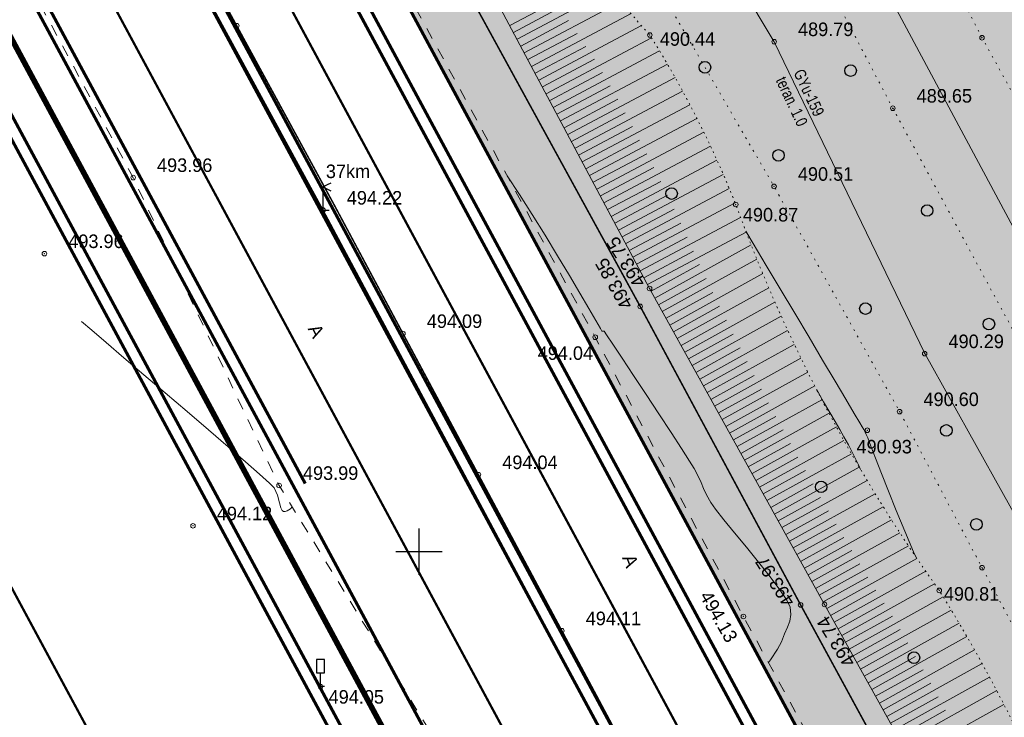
# Model space of a CAD drawing. Extents: x -516234 to 73329, y -4499813 to 47259.
# Tile 6 of 141: x 29640 to 29704, y 36577 to 36622. Entities that reach past the tile are written whole.
import ezdxf

# ---------------------------------------------------------------- set-up
doc = ezdxf.new("R2010")
doc.units = 0
doc.header["$LTSCALE"] = 0.5
doc.header["$MEASUREMENT"] = 0
doc.header["$PDMODE"] = 32
doc.header["$PDSIZE"] = 0.3
for name, pattern in [('DASHED', [0.75, 0.5, -0.25]), ('Д_ТРОТ_ТРУБА', [3, 1.5, -1.5]), ('Контура низ откосов  Штриховая 0.1-0.5 - - - - - - -', [0.6, 0.1, -0.5]), ('РА_КОНТУРЫ', [1.5, 0, -1.5])]:
    doc.linetypes.add(name, pattern=pattern)
for name, color, linetype in [('(001) Сетка', 92, 'Continuous'), ('(004) Точки рельефа', 7, 'Continuous'), ('(007) Здания', 7, 'Continuous'), ('(013) Газ', 30, 'ИК_Газопровод -------г--------'), ('(019) Связь', 3, 'ИК_КАБ_СВЯЗИ'), ('(025) Дорога', 7, 'Continuous'), ('(026) Д_знаки', 7, 'Continuous'), ('(031) Горизонтали', 42, 'Continuous'), ('(035) Откосы', 7, 'Continuous'), ('(037) Контуры', 7, 'Continuous'), ('(038) Деревья', 7, 'Continuous'), ('1 PARK', 7, 'Continuous'), ('7_газон', 7, 'Continuous'), ('STOYANKA', 7, 'Continuous'), ('орто', 7, 'Continuous')]:
    doc.layers.add(name, color=color, linetype=linetype)
doc.layers.add('(032) Горизонтали утолщенные', color=32, linetype='Continuous', lineweight=30)
doc.layers.add('.', color=7, linetype='Continuous', lineweight=15)
doc.styles.add('BM-431', font='bm431.ttf')
doc.styles.add('D-431', font='d431.ttf')
doc.styles.add('S', font='txtwr', dxfattribs={"oblique": 15})
doc.styles.get("Standard").update_dxf_attribs({"font": 'times.ttf'})
doc.linetypes.add('ИК_Газопровод -------г--------', pattern='A,9,-0.6,["Г",Standard,S=1.199999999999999,R=0,X=0,Y=-0.6],-1.199999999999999', length=10.8)
doc.linetypes.add('ИК_КАБ_СВЯЗИ', pattern='A,4,["o",Standard,S=0.5,R=0,X=0,Y=-0.125],4,-2', length=10)

# ---------------------------------------------------------------- blocks, each defined once
blk = doc.blocks.new('9633')
at = {"layer": '(031) Горизонтали', "color": 42, "linetype": 'Continuous', "lineweight": 0}
for points in [[(28720.98650018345, 36607.95043090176), (28721.4659893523, 36607.15519857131), (28722.31376645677, 36605.74127838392), (28723.22125623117, 36604.22205187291), (28724.15413893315, 36602.65604804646), (28725.0780948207, 36601.10179590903), (28725.95880415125, 36599.617824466), (28726.76194718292, 36598.26266272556), (28727.45320417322, 36597.09483969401), (28727.99825538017, 36596.17288437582), (28728.36278106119, 36595.5553257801), (28728.51246147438, 36595.30069291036), (28728.61327888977, 36595.12824481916), (28728.69186169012, 36594.99045719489), (28728.78222008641, 36594.81274096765), (28728.87470210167, 36594.5816481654), (28729.07823621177, 36594.05280425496), (28729.37877915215, 36593.27257178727), (28729.76228765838, 36592.28731331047), (28730.21471846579, 36591.14339137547), (28730.72202830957, 36589.88716853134), (28731.27017392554, 36588.56500732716), (28731.84511204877, 36587.22327031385), (28732.0073254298, 36586.86031793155)], [(28725.62481335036, 36597.59540307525), (28725.65982185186, 36597.53562477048), (28726.01226622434, 36596.9275344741), (28726.41835004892, 36596.22752694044), (28726.7598347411, 36595.64733026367), (28727.05931704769, 36595.1373866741), (28727.3393937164, 36594.64813839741), (28727.62266149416, 36594.13002766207), (28727.93171712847, 36593.53349669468), (28728.28915736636, 36592.80898772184), (28728.40812736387, 36592.54706406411)]]:
    blk.add_lwpolyline(points, dxfattribs=at)
at = {"layer": '(004) Точки рельефа', "lineweight": 0, "style": 'D-431'}
for s, p in [('489.79', (28724.36603431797, 36620.57325220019)), ('490.44', (28715.4291434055, 36619.94681320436)), ('489.65', (28732.04003431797, 36616.27026579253)), ('493.96', (28682.90723431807, 36611.78556579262)), ('490.51', (28724.35713431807, 36611.21595219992)), ('494.22', (28695.18253431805, 36609.67539783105)), ('490.87', (28720.80000354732, 36608.58309491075)), ('493.96', (28677.16953431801, 36606.8644657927)), ('494.09', (28700.35832682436, 36601.69604291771)), ('490.29', (28734.10043431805, 36600.39339783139)), ('494.04', (28707.52886245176, 36599.63251748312)), ('490.60', (28732.48103431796, 36596.64686579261)), ('490.93', (28728.14937570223, 36593.58159793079)), ('494.04', (28705.23826587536, 36592.56849616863)), ('493.99', (28692.345734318, 36591.87315220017)), ('494.12', (28686.77793431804, 36589.25929783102)), ('490.81', (28733.79991830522, 36584.06072949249)), ('494.11', (28710.63457840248, 36582.47511296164)), ('494.05', (28694.00672254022, 36577.40097196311))]:
    blk.add_text(s, height=0.875, dxfattribs=at).set_placement(p)
for s, height, rotation, p in [('493.75', 0.875, 122.1618573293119, (28714.56000984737, 36604.67133722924)), ('493.85', 0.875, 119.8524193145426, (28713.73773804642, 36603.21608208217)), ('493.97', 0.875, 122.6690472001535, (28724.22159779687, 36584.03059533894)), ('494.13', 0.875, 299.7554871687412, (28717.97200578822, 36584.36648574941)), ('493.74', 0.8749999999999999, 121.4786411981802, (28728.14014870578, 36580.11018979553))]:
    blk.add_text(s, height=height, rotation=rotation, dxfattribs=at).set_placement(p)
blk = doc.blocks.new('I02062')
at = {"linetype": 'Continuous'}
for points in [[(1, 3.5), (0, 3), (1, 2.5)], [(0, 3), (0, 0), (0.8, 0)]]:
    blk.add_lwpolyline(points, dxfattribs=at)
at = {"color": 4, "style": 'S', "oblique": 15}
blk.add_attdef('Z', (1.778248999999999, -0.193057), '', height=2, dxfattribs=at)
blk = doc.blocks.new('d')
at = {"layer": '(038) Деревья'}
blk.add_ellipse((0, 0), major_axis=(0.2651650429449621, 0.2651650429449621), ratio=0.9999999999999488, start_param=5.497787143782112, end_param=11.7809724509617, dxfattribs=at)
blk = doc.blocks.new('I02063')
at = {"linetype": 'Continuous'}
blk.add_lwpolyline([(-0.5, 3.5), (-0.5, 1.799999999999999), (0.5, 1.799999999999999), (0.5, 3.5)], close=True, dxfattribs=at)
blk.add_lwpolyline([(0.5, 0), (0, 0), (0, 1.799999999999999)], dxfattribs=at)
at = {"color": 4, "style": 'S', "oblique": 15}
blk.add_attdef('Z', (1.280972, -0.0661429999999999), '', height=2, dxfattribs=at)
blk = doc.blocks.new('Setka')
at = {"layer": '(001) Сетка'}
for p, q in [((0, 1.5), (0, -1.5)), ((-1.5, 0), (1.5, 0))]:
    blk.add_line(p, q, dxfattribs=at)

msp = doc.modelspace()

# ---------------------------------------------------------------- hatches: boundary and pattern name
at = {"layer": '1 PARK', "lineweight": 0, "true_color": 0x00c200, "transparency": 33554508}
h = msp.add_hatch(color=92, dxfattribs=at)
h.dxf.hatch_style = 1
edge = h.paths.add_edge_path()
edge.add_line((29724.64239257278, 36512.79432187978), (29471.60044474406, 36982.55049501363))
edge.add_line((29471.60044474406, 36982.55049501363), (29506.29401808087, 36972.14843313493))
edge.add_arc((29494.80619221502, 36933.83355538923), 39.99999999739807, 28.309861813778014, 73.30986225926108, ccw=False)
edge.add_line((29530.02202180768, 36952.80314541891), (29731.94540582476, 36577.94530873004))
edge.add_arc((29696.72957622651, 36558.97571869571), 40.00000000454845, -16.690138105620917, 28.309861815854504, ccw=False)
edge.add_line((29735.04445390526, 36547.48789258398), (29724.64239257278, 36512.79432187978))
at = {"layer": '7_газон', "lineweight": 0, "true_color": 0x5c5c5c, "transparency": 33554687}
h = msp.add_hatch(color=251, dxfattribs=at)
h.dxf.hatch_style = 1
edge = h.paths.add_edge_path(flags=16)
edge.add_line((29676.9670253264, 36922.96084250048), (29652.77291892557, 36909.92828613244))
edge.add_arc((29654.19563818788, 36907.28709892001), 2.999999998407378, 118.3098620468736, 208.3098621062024)
edge.add_line((29651.55445097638, 36905.86437965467), (29669.68837844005, 36872.19990448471))
edge.add_arc((29672.32956565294, 36873.62262374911), 2.999999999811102, 208.30986207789, 298.2780487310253)
edge.add_line((29673.75081818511, 36870.98064698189), (29697.06899177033, 36883.5246684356))
edge.add_arc((29695.17398839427, 36887.04730412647), 4.000000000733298, 298.2780487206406, 388.3063323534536)
edge.add_line((29698.69568820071, 36888.94404619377), (29681.03101944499, 36921.74221183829))
edge.add_arc((29678.3897445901, 36920.31965528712), 3.00000000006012, 28.30633236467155, 118.3098620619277)
edge = h.paths.add_edge_path(flags=16)
edge.add_arc((29582.9855072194, 36967.89968877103), 30.00000001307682, 100.3549001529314, 118.3098620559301)
edge.add_line((29568.75831457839, 36994.31156091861), (29528.13142186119, 36972.42721186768))
edge.add_arc((29529.55414112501, 36969.78602465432), 2.999999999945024, 118.3098620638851, 225.976051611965)
edge.add_arc((29494.80619221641, 36933.83355539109), 46.99999999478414, 28.309861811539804, 45.97605160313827, ccw=False)
edge.add_line((29536.18479198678, 36956.12282367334), (29686.13726511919, 36677.7456560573))
edge.add_arc((29688.77845233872, 36679.16837530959), 2.999999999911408, 208.3098618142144, 354.8617095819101)
edge.add_line((29691.76639664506, 36678.8996955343), (29699.50725581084, 36764.98453772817))
edge.add_arc((29669.62781274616, 36767.67133548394), 30.00000000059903, 354.8617095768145, 388.3098620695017)
edge.add_line((29696.03968487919, 36781.89852812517), (29580.77358266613, 36995.88266607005))
edge.add_arc((29578.13239545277, 36994.45994680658), 2.999999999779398, 28.30986205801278, 100.3549001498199)
edge = h.paths.add_edge_path()
edge.add_line((29429.45156085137, 37065.40154354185), (29443.21523881, 37039.99022628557))
edge.add_line((29443.21523881, 37039.99022628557), (29467.007078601, 36995.82219918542))
edge.add_arc((29480.21301466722, 37002.93579550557), 14.99999999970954, 208.3098620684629, 253.3098622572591)
edge.add_line((29475.90507996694, 36988.56771635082), (29508.30438760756, 36978.85353674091))
edge.add_arc((29494.80619219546, 36933.83355536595), 47.00000002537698, 63.28493720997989, 73.30986224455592, ccw=False)
edge.add_arc((29520.43076144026, 36984.74898970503), 10.00000000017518, 243.284937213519, 298.3098620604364)
edge.add_line((29525.17315898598, 36975.94503232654), (29566.62423568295, 36998.27334173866))
edge.add_arc((29582.98550721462, 36967.89968878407), 34.49999999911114, 90.70226828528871, 118.3098620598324, ccw=False)
edge.add_line((29582.56265496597, 37002.39709732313), (29601.16238589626, 37002.62508366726))
edge.add_arc((29600.79468828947, 37032.62283022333), 29.99999999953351, 270.7022682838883, 298.3364137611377)
edge.add_line((29615.03411904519, 37006.21755401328), (29627.39519750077, 37012.88344606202))
edge.add_arc((29631.42970288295, 37005.4019511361), 8.500000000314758, 28.306332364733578, 118.3364137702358, ccw=False)
edge.add_line((29638.91331497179, 37009.43252803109), (29702.65760048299, 36891.0778810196))
edge.add_arc((29695.17398839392, 36887.04730412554), 8.499999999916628, -61.72195127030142, 28.306332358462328, ccw=False)
edge.add_line((29699.20087056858, 36879.56170328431), (29664.33022544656, 36860.80302483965))
edge.add_arc((29666.69897966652, 36856.39973022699), 5.000000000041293, 118.2780487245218, 208.3098620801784)
edge.add_line((29662.29700097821, 36854.02853145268), (29700.001465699, 36784.03260702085))
edge.add_arc((29669.62781274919, 36767.67133548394), 34.49999999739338, -5.138290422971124, 28.30986207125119, ccw=False)
edge.add_line((29703.98917227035, 36764.58151806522), (29695.14768138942, 36666.25672866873))
edge.add_arc((29710.0874029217, 36664.91332979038), 15.00000000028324, 174.8617095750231, 208.3098618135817)
edge.add_line((29696.8814668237, 36657.7997335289), (29738.10817600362, 36581.26498698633))
edge.add_arc((29696.72957622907, 36558.97571869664), 47.00000000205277, -16.690138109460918, 28.3098618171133, ccw=False)
edge.add_line((29741.74955749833, 36545.47752301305), (29732.03538262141, 36513.07823193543))
edge.add_arc((29746.40346174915, 36508.77029714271), 14.99999999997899, 163.309861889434, 208.3098620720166)
edge.add_line((29733.19752568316, 36501.65670082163), (29762.25672105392, 36447.71016536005))
edge.add_line((29762.25672105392, 36447.71016536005), (29788.31828072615, 36389.8396773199))
edge.add_line((29788.31828072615, 36389.8396773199), (29723.7285416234, 36509.74639209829))
edge.add_line((29723.7285416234, 36509.74639209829), (29735.04445390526, 36547.48789258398))
edge.add_arc((29696.7295762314, 36558.97571869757), 39.9999999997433, 343.3098618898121, 388.3098618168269)
edge.add_line((29731.94540582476, 36577.94530873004), (29530.02202180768, 36952.80314541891))
edge.add_arc((29494.80619221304, 36933.83355538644), 40.00000000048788, 28.30986181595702, 73.30986225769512)
edge.add_line((29506.29401808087, 36972.14843313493), (29468.5366372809, 36983.46910649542))
edge.add_line((29468.5366372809, 36983.46910649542), (29424.2348273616, 37065.40154354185))
edge = h.paths.add_edge_path(flags=16)
edge.add_line((29653.96902770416, 36965.66145273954), (29629.77229082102, 36952.62747941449))
edge.add_arc((29631.19501008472, 36949.98629220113), 2.999999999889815, 118.3098620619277, 208.3098620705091)
edge.add_line((29628.55382287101, 36948.56357293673), (29646.57493355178, 36915.10853490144))
edge.add_arc((29649.2161207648, 36916.53125416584), 2.999999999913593, 208.3098620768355, 298.3098620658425)
edge.add_line((29650.63884002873, 36913.89006695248), (29674.83351591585, 36926.92293008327))
edge.add_arc((29673.4107966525, 36929.56411729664), 2.999999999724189, 298.3098620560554, 388.3063323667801)
edge.add_line((29676.05207150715, 36930.98667384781), (29658.03302182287, 36964.44282207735))
edge.add_arc((29655.3917469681, 36963.02026552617), 2.999999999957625, 28.30633236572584, 118.3098620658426)
edge = h.paths.add_edge_path(flags=16)
edge.add_line((29653.05407388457, 36973.68728408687), (29634.95140268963, 37007.29869320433))
edge.add_arc((29631.42970288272, 37005.4019511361), 4.00000000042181, 28.30633236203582, 118.3364137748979)
edge.add_line((29629.53111211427, 37008.92265463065), (29617.1700336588, 37002.25676258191))
edge.add_arc((29600.79468827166, 37032.6228302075), 34.49999999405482, 278.95978604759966, 298.33641380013, ccw=False)
edge.add_arc((29606.63498333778, 36995.58040921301), 3.000000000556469, 98.95978601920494, 208.3098621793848)
edge.add_line((29603.99379612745, 36994.15768994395), (29623.57430544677, 36957.80772818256))
edge.add_arc((29626.21549265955, 36959.23044744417), 2.9999999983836, 208.3098620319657, 298.3098620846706)
edge.add_line((29627.6382119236, 36956.58926023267), (29651.83551829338, 36969.62354032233))
edge.add_arc((29650.41279902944, 36972.26472753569), 3.000000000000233, 298.3098620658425, 388.306332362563)

# ---------------------------------------------------------------- linework, layer by layer
at = {"layer": '(004) Точки рельефа', "color": 0, "linetype": 'ByBlock', "lineweight": 0}
for p in [(29654.45678423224, 36621.24006755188), (29681.1745298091, 36620.64194540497), (29702.65922980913, 36620.46714540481), (29689.2174298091, 36620.2101454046), (29696.8914298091, 36615.90594540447), (29647.7586298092, 36611.42124540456), (29689.20852980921, 36610.85284540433), (29686.73552980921, 36609.6802454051), (29660.03392980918, 36609.31714540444), (29642.02092980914, 36606.50014540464), (29681.15772980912, 36604.24734540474), (29680.5519298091, 36603.09174540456), (29665.20972231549, 36601.33293612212), (29677.64412980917, 36601.09754540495), (29698.95182980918, 36600.03514540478), (29697.3324298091, 36596.28254540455), (29695.24332980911, 36595.08204540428), (29670.08966136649, 36592.20538937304), (29657.19712980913, 36591.51004540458), (29651.62932980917, 36588.90104540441), (29702.66352980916, 36586.19354540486), (29699.8925298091, 36584.72504540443), (29690.93002980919, 36583.78334540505), (29692.47142980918, 36583.81734540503), (29687.2255298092, 36583.03764540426), (29675.48597389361, 36582.11200616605), (29659.87522980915, 36578.49914540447)]:
    msp.add_point(p, dxfattribs=at)
at = {"layer": '(007) Здания', "lineweight": 0, "const_width": 0.1, "flags": 128}
for points in [[(29741.762374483, 36456.45038000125), (29660.03388359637, 36609.31717065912), (29613.08442288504, 36695.5971807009), (29603.16112804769, 36714.06290720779), (29533.97596266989, 36842.54329865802), (29525.37917372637, 36858.40205139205), (29452.48639719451, 36993.25592996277), (29443.52974115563, 37009.95535235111), (29421.65990976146, 37050.31945174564)], [(29742.4673227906, 36456.82859852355), (29660.73799336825, 36609.69695759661), (29613.78812404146, 36695.97771856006), (29603.8658199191, 36714.44160149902), (29534.67980375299, 36842.92357351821), (29526.08271309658, 36858.78288283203), (29453.19078234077, 36993.63519669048), (29444.23393877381, 37010.33496871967), (29422.36329994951, 37050.7005583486)], [(29740.09869674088, 36494.49755418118), (29730.41232098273, 36511.6407975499), (29721.10680099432, 36528.31222785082), (29711.63933673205, 36545.8393236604), (29700.90734688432, 36565.4545957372), (29690.93007423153, 36583.78337509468), (29680.55194925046, 36603.09176966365), (29667.53981173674, 36626.83641469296), (29658.03236038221, 36644.67438913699), (29648.03309364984, 36663.31204805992)]]:
    msp.add_lwpolyline(points, dxfattribs=at)
at = {"layer": '(013) Газ', "lineweight": 0, "flags": 128}
msp.add_lwpolyline([(29525.4045298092, 37048.0812454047), (29531.16032980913, 37039.10674540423), (29539.03442980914, 37023.9947454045), (29540.16602980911, 37021.19084540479), (29539.27042980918, 37018.60784540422), (29533.5626298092, 37011.72844540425), (29529.25442980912, 37006.75534540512), (29524.91812980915, 37001.27644540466), (29517.62702980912, 36991.22024540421), (29508.46972980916, 36979.31684540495), (29503.95652980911, 36971.83674540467), (29513.30102980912, 36954.80344540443), (29520.01352980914, 36941.40164540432), (29527.99152980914, 36927.06934540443), (29538.26772980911, 36908.13784540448), (29552.22252980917, 36883.58144540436), (29562.9265298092, 36863.59834540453), (29568.87632980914, 36853.651245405), (29578.9045298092, 36835.70134540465), (29587.68822980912, 36819.03094540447), (29597.08572980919, 36801.50184540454), (29611.7932298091, 36773.69974540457), (29622.8681298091, 36752.86994540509), (29632.62652980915, 36733.82944540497), (29642.05702980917, 36714.74094540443), (29649.24532980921, 36696.49514540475), (29654.71632980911, 36680.57834540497), (29662.39652980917, 36662.6074454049), (29676.15432980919, 36642.03754540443), (29689.2174298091, 36620.2101454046), (29698.95182980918, 36600.03514540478), (29708.9171298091, 36582.19414540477), (29725.84472980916, 36551.17434540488), (29738.19912980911, 36530.15064540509), (29750.36268157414, 36512.07232270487), (29762.3080298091, 36492.93034540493), (29777.20752980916, 36461.74964540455), (29800.4448298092, 36421.63744540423), (29814.55452980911, 36397.86484540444)], dxfattribs=at)
at = {"layer": '(019) Связь', "lineweight": 0, "flags": 128}
msp.add_lwpolyline([(29514.83162980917, 37049.761445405), (29518.67122980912, 37045.21124540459), (29525.95242980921, 37035.17724540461), (29528.7734298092, 37021.40064540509), (29526.18852980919, 37015.33294540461), (29523.52162980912, 37012.33214540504), (29518.67252980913, 37007.59394540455), (29510.11892980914, 36999.15214540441), (29506.1915298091, 36984.80864540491), (29526.83482980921, 36945.59014540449), (29546.80742980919, 36909.66124540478), (29570.94542980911, 36864.29314540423), (29590.41202980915, 36836.47614540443), (29619.17332980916, 36778.32504540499), (29654.46622980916, 36702.51484540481), (29679.35692980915, 36655.78224540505), (29696.19172980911, 36624.08374540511), (29725.3618298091, 36569.60814540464), (29744.3187298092, 36532.2698454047), (29766.0236298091, 36495.88124540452)], dxfattribs=at)
at = {"layer": '(025) Дорога', "linetype": 'Д_ТРОТ_ТРУБА', "lineweight": 0, "flags": 128}
msp.add_lwpolyline([(29728.03525923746, 36510.13536327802), (29718.50083250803, 36526.32198035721), (29708.37262157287, 36544.30489306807), (29698.1594378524, 36562.97353809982), (29687.22552277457, 36583.03763372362), (29677.64409831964, 36601.09752114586), (29664.70693192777, 36624.80618082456), (29644.70940672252, 36661.06989249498), (29635.55283733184, 36676.73771477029), (29625.08975872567, 36694.49071412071), (29617.27268392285, 36708.28227827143), (29607.37438262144, 36726.36615364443), (29597.89492260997, 36743.94223028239), (29588.13156769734, 36762.1520577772), (29577.71545828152, 36781.3694874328), (29569.15765237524, 36797.4371591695), (29559.50225918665, 36815.20815842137), (29550.67555563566, 36831.54772201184), (29540.71227271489, 36850.44028201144), (29531.53170177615, 36867.38160831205), (29522.69500232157, 36883.69718115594), (29513.33249779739, 36901.15430510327), (29503.85104073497, 36918.47648056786), (29484.88712259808, 36953.63563107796), (29476.15238263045, 36970.04716743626), (29467.84048299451, 36985.88093233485, -0.1753525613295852), (29464.80247612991, 37008.04327865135, 0.01467843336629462), (29465.55209300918, 37018.91181871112, -0.04925175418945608), (29465.92666090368, 37023.16813633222, -0.04925175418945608)], format="xyb", dxfattribs=at)
msp.add_lwpolyline([(29705.41125506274, 36488.10674542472), (29717.43262771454, 36481.96623871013), (29708.95679129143, 36497.870974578), (29701.04974264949, 36512.69913441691), (29691.96513613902, 36529.43154286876), (29683.98811557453, 36544.1617402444), (29675.45430285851, 36559.93352737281), (29667.44529345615, 36574.81466571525), (29657.19714022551, 36591.51007861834), (29647.75864429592, 36611.42124656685), (29639.56170471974, 36626.69223153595), (29625.7698511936, 36652.72297992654), (29612.9716332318, 36676.13675559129), (29603.90002405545, 36692.58927311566), (29594.84840254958, 36709.57358378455), (29585.6328418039, 36726.91575373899), (29572.62669869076, 36751.04225016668), (29558.49597440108, 36777.38687346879), (29550.53395287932, 36791.54629317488), (29539.74816367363, 36790.1507442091)], dxfattribs=at)
at = {"layer": '(032) Горизонтали утолщенные', "color": 32, "linetype": 'Continuous', "lineweight": 0}
for points in [[(29688.84829478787, 36580.05979343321), (29688.97068575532, 36580.23533201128), (29689.43944940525, 36580.92458595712), (29689.69663286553, 36581.40659422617), (29689.89647473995, 36581.92376596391), (29690.08406712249, 36582.3516644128), (29690.22659360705, 36582.74486644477), (29690.29123778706, 36583.1579489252), (29690.2451832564, 36583.64548872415), (29690.03851543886, 36584.08587835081), (29689.58725752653, 36584.75943749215), (29688.95729001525, 36585.59968612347), (29688.21449340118, 36586.54014421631), (29687.4247481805, 36587.51433174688), (29686.65393484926, 36588.45576868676), (29685.96793390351, 36589.29797500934), (29685.43262583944, 36589.974470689), (29685.11389115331, 36590.41877569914), (29684.83649841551, 36590.90903807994), (29684.64589627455, 36591.31613391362), (29684.48661454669, 36591.69719444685), (29684.30318304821, 36592.10935092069), (29684.04013159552, 36592.60973457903), (29683.74731345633, 36593.08629032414), (29683.23018424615, 36593.89278042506), (29682.54870453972, 36594.93975068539), (29681.76283491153, 36596.13774690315), (29680.93253593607, 36597.39731488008), (29680.11776818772, 36598.6290004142), (29679.37849224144, 36599.74334930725), (29678.77466867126, 36600.65090735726), (29678.36625805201, 36601.26222036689), (29678.2132209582, 36601.48783413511), (29678.14731102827, 36601.4887192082), (29678.0816399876, 36601.48975554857), (29677.97502791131, 36601.67131817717), (29677.68375674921, 36602.17512656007), (29677.23487034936, 36602.94888120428), (29676.65541256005, 36603.94028261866), (29675.97242722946, 36605.09703130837), (29675.21295820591, 36606.36682778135), (29674.40404933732, 36607.69737254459), (29673.57274447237, 36609.03636610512), (29672.74608745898, 36610.33150896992), (29671.95112214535, 36611.53050164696), (29671.95102074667, 36611.53065886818)], [(29658.04882880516, 36590.12258058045), (29657.92987855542, 36590.00859818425), (29657.71419166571, 36589.86267247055), (29657.59483349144, 36589.82158937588), (29657.54481296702, 36589.82091101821), (29657.4906370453, 36589.8351509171), (29657.40283852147, 36589.89814194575), (29657.31008463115, 36590.06588579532), (29657.22427771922, 36590.38983308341), (29657.10323702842, 36590.87782104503), (29656.87013203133, 36591.35681842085), (29656.57344032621, 36591.65759344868), (29655.93962249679, 36592.23420674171), (29655.02937342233, 36593.03642389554), (29653.90338798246, 36594.01401050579), (29652.6223610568, 36595.11673217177), (29651.24698752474, 36596.29435448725), (29649.83796226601, 36597.49664304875), (29648.45598015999, 36598.67336345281), (29647.16173608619, 36599.77428129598), (29646.01592492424, 36600.7491621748), (29645.07924155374, 36601.54777168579), (29644.41238085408, 36602.11987542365)]]:
    msp.add_lwpolyline(points, dxfattribs=at)
at = {"layer": '(035) Откосы', "lineweight": 0}
for p, q in [((29672.12194666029, 36621.25075254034), (29678.1213470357, 36624.43888169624)), ((29672.59032108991, 36620.36936863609), (29678.70910439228, 36623.62093883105)), ((29672.35613387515, 36620.81006058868), (29675.38409764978, 36622.41914466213)), ((29673.05869551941, 36619.48798473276), (29679.3223336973, 36622.81653196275)), ((29673.52706994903, 36618.60660082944), (29679.96139347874, 36622.02585161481)), ((29672.82450830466, 36619.92867668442), (29675.91851129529, 36621.57285452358)), ((29673.99544437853, 36617.72521692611), (29680.62671489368, 36621.24912690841)), ((29673.29288273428, 36619.0472927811), (29676.4657461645, 36620.73337768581)), ((29674.46381880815, 36616.84383302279), (29681.2834211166, 36620.46782402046)), ((29673.76125716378, 36618.16590887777), (29677.02599935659, 36619.90081888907)), ((29674.93219323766, 36615.96244911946), (29681.80599432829, 36619.61524178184)), ((29674.2296315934, 36617.28452497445), (29677.59950564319, 36619.0753028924)), ((29675.40056766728, 36615.08106521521), (29682.31552980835, 36618.7557311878)), ((29674.6980060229, 36616.40314107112), (29678.12217274, 36618.22277054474)), ((29675.86894209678, 36614.19968131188), (29682.81205446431, 36617.88930653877)), ((29675.16638045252, 36615.52175716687), (29678.61438517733, 36617.35405434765)), ((29676.3373165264, 36613.31829740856), (29683.29558665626, 36617.01597759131)), ((29675.63475488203, 36614.64037326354), (29679.10008601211, 36616.48187783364)), ((29676.8056909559, 36612.43691350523), (29683.76613625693, 36616.13574959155)), ((29676.10312931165, 36613.75898936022), (29679.57928655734, 36615.6062470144)), ((29676.57150374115, 36612.8776054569), (29680.0519938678, 36614.72716563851)), ((29677.27406538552, 36611.55552960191), (29684.22370468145, 36615.24862329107)), ((29677.74243981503, 36610.67414569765), (29684.6682848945, 36614.3545949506)), ((29677.03987817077, 36611.99622155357), (29680.51821076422, 36613.84463520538)), ((29678.21081424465, 36609.79276179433), (29685.09986138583, 36613.45365632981)), ((29677.50825260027, 36611.11483765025), (29680.9779358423, 36612.9586549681)), ((29678.67918867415, 36608.911377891), (29685.51841012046, 36612.54579465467)), ((29677.97662702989, 36610.23345374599), (29681.43116346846, 36612.06922193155)), ((29679.14756310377, 36608.02999398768), (29685.92389846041, 36611.63099258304)), ((29678.4450014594, 36609.35206984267), (29681.87788375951, 36611.17633084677)), ((29678.91337588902, 36608.47068593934), (29682.31808255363, 36610.2799741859)), ((29679.61593753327, 36607.14861008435), (29686.31628505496, 36610.70922813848)), ((29680.08431196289, 36606.2672261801), (29686.69551970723, 36609.78047464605)), ((29679.38175031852, 36607.58930203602), (29682.75174136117, 36609.38014212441)), ((29679.85012474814, 36606.70791813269), (29683.17883730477, 36608.47682250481)), ((29680.5526863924, 36605.38584227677), (29687.04611901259, 36608.83650410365)), ((29681.02106082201, 36604.50445837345), (29687.40240799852, 36607.89555710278)), ((29680.31849917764, 36605.82653422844), (29683.59487224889, 36607.56762498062)), ((29681.50017611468, 36603.62890185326), (29687.7219303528, 36607.07440682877)), ((29680.78687360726, 36604.94515032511), (29684.00502411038, 36606.65530114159)), ((29681.25840634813, 36604.06547994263), (29684.39845053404, 36605.80438467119)), ((29681.9837156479, 36602.75574567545), (29688.09527973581, 36606.14022916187)), ((29682.46725518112, 36601.88258949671), (29688.47724041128, 36605.21082028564)), ((29681.74194588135, 36603.19232376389), (29684.82473629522, 36604.89952229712)), ((29682.22548541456, 36602.31916758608), (29685.25533547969, 36603.99704862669)), ((29682.95079471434, 36601.0094333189), (29688.86778323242, 36604.2861640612)), ((29683.43433424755, 36600.13627714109), (29689.26688163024, 36603.36624577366)), ((29682.70902494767, 36601.44601140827), (29685.69023286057, 36603.09695522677)), ((29683.19256448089, 36600.57285522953), (29686.12941451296, 36602.19923438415)), ((29683.91787378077, 36599.26312096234), (29689.67451157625, 36602.45105211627)), ((29683.67610401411, 36599.69969905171), (29686.57286778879, 36601.30387909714)), ((29684.40141331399, 36598.38996478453), (29690.09065154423, 36601.54057116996)), ((29684.15964354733, 36598.8265428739), (29687.02058130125, 36600.41088305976)), ((29684.88495284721, 36597.51680860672), (29690.51528248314, 36600.63479238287)), ((29684.64318308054, 36597.95338669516), (29687.47254490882, 36599.52024065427)), ((29685.36849238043, 36596.64365242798), (29690.94838778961, 36599.73370656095)), ((29685.85203191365, 36595.77049625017), (29691.38995328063, 36598.83730585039)), ((29685.12672261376, 36597.08023051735), (29687.92874969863, 36598.6319469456)), ((29685.61026214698, 36596.20707433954), (29688.38918797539, 36597.74599767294)), ((29686.33557144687, 36594.89734007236), (29691.83996717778, 36597.94558372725)), ((29686.0938016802, 36595.3339181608), (29688.85385325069, 36596.86238924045)), ((29686.81911098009, 36594.02418389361), (29692.29842009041, 36597.05853499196)), ((29686.57734121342, 36594.46076198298), (29689.32274023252, 36595.98111872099)), ((29687.30265051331, 36593.1510277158), (29692.76530499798, 36596.17615575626)), ((29687.06088074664, 36593.58760580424), (29689.795844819, 36595.10218384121)), ((29687.78619004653, 36592.27787153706), (29693.24061724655, 36595.29844344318)), ((29688.26972957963, 36591.40471535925), (29693.72435453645, 36594.42539677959)), ((29687.54442027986, 36592.71444962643), (29690.27316409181, 36594.22558298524)), ((29688.02795981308, 36591.84129344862), (29690.75469631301, 36593.35131519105)), ((29688.75326911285, 36590.53155918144), (29694.21651692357, 36593.55701579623)), ((29688.5114993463, 36590.96813726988), (29691.24044092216, 36592.47938014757)), ((29689.23680864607, 36589.65840300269), (29694.71710681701, 36592.69330182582)), ((29689.72034817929, 36588.78524682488), (29695.22612898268, 36591.83425751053)), ((29688.99503887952, 36590.09498109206), (29691.73039853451, 36591.60977819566)), ((29689.47857841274, 36589.22182491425), (29692.22457094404, 36590.74251032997)), ((29690.20388771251, 36587.91209064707), (29695.74359055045, 36590.97988679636)), ((29689.96211794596, 36588.34866873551), (29692.72296112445, 36589.87757819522)), ((29690.68742724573, 36587.03893446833), (29696.26950102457, 36590.13019494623)), ((29691.17096677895, 36586.16577829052), (29696.8038722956, 36589.28518854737)), ((29690.44565747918, 36587.4755125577), (29693.22557323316, 36589.01498409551)), ((29690.9291970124, 36586.60235637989), (29693.73241261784, 36588.1547309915)), ((29691.65450631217, 36585.29262211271), (29697.34671865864, 36588.4448755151)), ((29691.41273654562, 36585.72920020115), (29694.24348582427, 36587.29682250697)), ((29692.13804584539, 36584.41946593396), (29697.89805683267, 36587.60926510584)), ((29692.6221630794, 36583.54663048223), (29698.44986808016, 36586.79017532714)), ((29691.89627607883, 36584.85604402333), (29694.7588006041, 36586.44126293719)), ((29692.37981561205, 36583.98288784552), (29695.27836592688, 36585.58805724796)), ((29693.10756350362, 36582.67450742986), (29699.01801095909, 36585.96410451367)), ((29692.86486329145, 36583.11056895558), (29695.79886837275, 36584.74355776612)), ((29693.59296392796, 36581.80238437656), (29699.59469460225, 36585.14278726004)), ((29694.07836435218, 36580.93026132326), (29700.15003152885, 36584.30958899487)), ((29693.35026371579, 36582.23844590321), (29696.32777366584, 36583.89564836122)), ((29693.83566414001, 36581.36632284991), (29696.86095569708, 36583.0501192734)), ((29694.5637647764, 36580.05813826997), (29700.67002983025, 36583.4567221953)), ((29694.32106456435, 36580.49419979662), (29697.36607572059, 36582.18897162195)), ((29695.04916520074, 36579.18601521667), (29701.18158296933, 36582.59915504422)), ((29695.53456562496, 36578.3138921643), (29701.68469828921, 36581.73689162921)), ((29694.80646498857, 36579.62207674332), (29697.8666632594, 36581.32530131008)), ((29695.29186541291, 36578.74995369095), (29698.36303020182, 36580.45928192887)), ((29696.0199660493, 36577.44176911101), (29702.17938076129, 36580.86993471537)), ((29696.50536647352, 36576.56964605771), (29702.66563298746, 36579.99828575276)), ((29695.77726583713, 36577.87783063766), (29698.85517962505, 36579.59091518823)), ((29696.99076689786, 36575.69752300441), (29703.14345520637, 36579.1219448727)), ((29696.26266626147, 36577.00570758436), (29699.34311342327, 36578.72020214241)), ((29696.74806668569, 36576.13358453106), (29699.82683230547, 36577.84714318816)), ((29697.47616732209, 36574.82539995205), (29703.61284529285, 36578.24091089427)), ((29697.96156774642, 36573.95327689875), (29704.07379875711, 36577.35518131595)), ((29697.23346711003, 36575.26146147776), (29700.30633580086, 36576.9717380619))]:
    msp.add_line(p, q, dxfattribs=at)
at = {"layer": '(035) Откосы', "lineweight": 0, "flags": 128}
msp.add_lwpolyline([(29787.25822495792, 36502.92589241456), (29784.86920567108, 36501.7601098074), (29774.69319791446, 36498.16242333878), (29766.02798250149, 36495.86468158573), (29756.24512425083, 36494.56138006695), (29750.85551234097, 36494.12579090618), (29750.85551234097, 36494.12579090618), (29750.85551234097, 36494.12579090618, -0.4084800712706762), (29740.44351299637, 36500.28630359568), (29731.49889028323, 36512.54145622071), (29722.33831609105, 36528.95298893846), (29713.18073685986, 36545.81734539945), (29702.17484551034, 36566.38324505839), (29692.47147388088, 36583.81737504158), (29681.1577035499, 36604.24732499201), (29668.84929706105, 36627.40920290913), (29659.2069015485, 36644.86032679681), (29648.94473619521, 36663.61093949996), (29648.94473619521, 36663.61093949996, -0.7056642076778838), (29651.61118245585, 36666.48227251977)], format="xyb", dxfattribs=at)
at = {"layer": '(035) Откосы', "linetype": 'Контура низ откосов  Штриховая 0.1-0.5 - - - - - - -', "lineweight": 0, "flags": 128}
msp.add_lwpolyline([(29797.91991817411, 36512.48784311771), (29784.45533852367, 36505.06481975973), (29777.17019641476, 36502.51375057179), (29769.79108359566, 36500.81534864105, -0.07701491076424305), (29762.67603374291, 36499.9077722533, -0.05577618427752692), (29752.1219767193, 36499.105863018, -0.4010751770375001), (29746.94394461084, 36504.70563876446, -0.01361798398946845), (29742.06876105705, 36514.22789010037), (29734.12273673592, 36527.98646598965), (29726.79149259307, 36539.46393516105), (29721.2955505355, 36549.00517379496), (29711.56523214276, 36561.44124926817, -0.1146508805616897), (29706.22721212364, 36572.90973898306, 0.03249098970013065), (29699.89257711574, 36584.72508514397, -0.06849742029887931), (29686.73548567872, 36609.68025768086, 0.04543352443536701), (29681.17455677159, 36620.64194278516, -0.09554474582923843), (29674.04723308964, 36632.1374066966, 0.1093982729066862), (29664.03200192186, 36647.34340141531, -0.03885051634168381), (29654.50661772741, 36658.1451148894, -0.07998094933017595), (29651.17885925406, 36664.45363055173, -0.2744735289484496), (29651.61118245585, 36666.48227251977, -0.01790176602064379)], format="xyb", dxfattribs=at)
at = {"layer": '(037) Контуры', "linetype": 'РА_КОНТУРЫ', "lineweight": 0, "ltscale": 0.5, "flags": 128}
msp.add_lwpolyline([(29755.04077472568, 36506.78989662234), (29749.55892649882, 36504.71865606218), (29743.93502640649, 36515.17753636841), (29735.41522741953, 36528.70619685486), (29728.61977677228, 36539.94076516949), (29722.32114540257, 36549.69191522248), (29715.1268340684, 36562.79275359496), (29702.66348585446, 36586.19353718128), (29697.33247490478, 36596.28256397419), (29689.20851291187, 36610.85282235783), (29682.5789960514, 36622.2763185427), (29676.06744009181, 36632.90212627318), (29668.59320942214, 36649.312673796), (29662.06464549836, 36661.64381750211), (29656.31976662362, 36675.12851883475), (29650.06209021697, 36688.28134498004), (29644.47316955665, 36699.55290921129), (29637.36183763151, 36711.28428142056), (29632.36174313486, 36716.07937194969), (29624.68160750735, 36730.74959521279), (29618.9497404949, 36742.25506716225), (29612.32520716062, 36755.37790184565), (29603.25658454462, 36773.26586058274), (29595.88533783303, 36786.8645036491), (29588.98291583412, 36799.61847954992), (29584.54556848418, 36808.36303738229), (29577.76510707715, 36820.1733816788), (29566.04250200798, 36839.8896059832), (29558.70718168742, 36860.45953546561), (29549.67653794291, 36879.08920578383), (29542.6271770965, 36891.38136021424), (29534.78511255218, 36905.11094827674), (29523.18849822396, 36920.17498473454), (29514.56272471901, 36935.54792634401), (29507.28444792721, 36948.43184844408), (29499.05851350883, 36964.41955414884), (29491.99115241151, 36977.56037804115), (29485.19368250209, 36991.13903379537), (29476.92277338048, 37006.21609362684), (29476.89373791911, 37011.68396476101), (29488.33226104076, 37014.47997411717), (29493.3193988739, 37005.20762645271), (29496.88407585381, 36997.64360158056), (29504.16535667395, 36984.15191610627), (29510.89685299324, 36970.48829286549), (29519.16476488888, 36955.22330616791), (29526.661950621, 36943.02212015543), (29535.5256339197, 36927.36729031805), (29544.05944038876, 36912.32621872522), (29550.88593727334, 36894.27230541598), (29556.54482618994, 36883.52753670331), (29567.02091081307, 36864.47904179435), (29576.17249293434, 36847.54971057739), (29587.20837141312, 36827.12375669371), (29593.77791530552, 36815.26942771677), (29599.01896297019, 36804.98247720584), (29604.90377231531, 36793.25809178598), (29612.25902271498, 36779.95633300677), (29620.74785723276, 36763.68274084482), (29628.5879287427, 36749.22943450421), (29635.06951253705, 36736.71336238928), (29647.68278121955, 36715.787616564), (29652.9708283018, 36703.42947276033), (29658.25984694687, 36694.35205179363), (29665.10230345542, 36680.29258360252), (29673.37420437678, 36666.12916810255), (29677.68364113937, 36652.75241247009), (29684.93494007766, 36638.50702015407), (29690.27494673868, 36628.50995763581), (29696.8914787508, 36615.90592091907), (29704.27971913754, 36602.27329122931), (29710.5163885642, 36590.89277495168), (29717.24287042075, 36579.14840451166), (29723.30461279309, 36567.20110738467), (29729.7751977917, 36555.04489508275), (29735.56904135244, 36543.46045440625), (29742.15156456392, 36533.43341418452), (29749.54481989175, 36517.82555348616), (29755.04077472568, 36506.78989662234)], dxfattribs=at)
msp.add_lwpolyline([(29774.79593075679, 36524.72308427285), (29765.00858535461, 36542.91291934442), (29758.46602687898, 36555.24406293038), (29752.27533838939, 36566.7605266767), (29746.21560039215, 36578.10505847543), (29739.79999467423, 36590.18130237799), (29732.81360829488, 36602.59241103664), (29725.00652454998, 36616.97474528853), (29717.77323467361, 36629.34086934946), (29713.22192392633, 36638.9930728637), (29707.43107747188, 36650.77943496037), (29700.41569088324, 36664.53501997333), (29694.0590532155, 36677.66285500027), (29687.01465922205, 36693.60458870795), (29680.3671282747, 36707.49512433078), (29675.93277348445, 36716.97339655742), (29669.11231146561, 36730.67600386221), (29660.75741841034, 36747.69730609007), (29653.63208912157, 36759.75755015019), (29643.87574143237, 36776.80383066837), (29636.70342161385, 36789.89567273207), (29628.63843380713, 36804.79980164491), (29622.39975952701, 36816.83906145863), (29615.59230334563, 36829.26716503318), (29609.99139048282, 36840.17287158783), (29600.27500529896, 36859.78415390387), (29592.56588046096, 36874.51235434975), (29581.82987776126, 36895.81297029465), (29574.16975682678, 36907.85421717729), (29564.96021773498, 36922.39047951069), (29554.78303902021, 36938.83499069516), (29546.38318077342, 36953.83308016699), (29539.65269496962, 36966.22119996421), (29531.96057236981, 36979.91380370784), (29524.53134757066, 36993.58941631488), (29518.67250861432, 37007.59391431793), (29515.92654504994, 37011.40040898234), (29510.40470425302, 37010.28079761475), (29504.14814090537, 37010.16378965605), (29506.82216045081, 37003.08656765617), (29511.92930722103, 36987.30675434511), (29518.2069818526, 36973.45120193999), (29525.39930890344, 36958.60304377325), (29533.5252526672, 36946.07399077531), (29541.60924183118, 36930.14626050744), (29550.41893534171, 36915.75493833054), (29559.91637828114, 36899.35640343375), (29567.08968849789, 36887.34214188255), (29576.82506206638, 36868.22466749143), (29585.79171325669, 36851.63720160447), (29594.07866435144, 36830.92233668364), (29599.55762765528, 36819.66976411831), (29605.17253974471, 36808.21727054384), (29612.03998012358, 36794.90651109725), (29619.80905459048, 36783.33908069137), (29626.95440391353, 36768.02510346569), (29635.31428316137, 36752.39126114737), (29645.23154444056, 36738.12390018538), (29655.01288793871, 36720.42987204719), (29661.49347661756, 36707.38800461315), (29665.32206084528, 36698.65643651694), (29671.94460194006, 36684.71691974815), (29678.59814203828, 36669.48290718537), (29685.12971393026, 36656.08317949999), (29691.26144603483, 36642.15065581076), (29697.22521985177, 36630.98605314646), (29702.65919439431, 36620.46719456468), (29710.35231853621, 36606.54867877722), (29716.94585284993, 36594.72233910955), (29723.89924837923, 36582.74306205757), (29730.29186060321, 36570.95270666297), (29736.7914300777, 36559.29230159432), (29742.71022784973, 36547.37399195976), (29747.78832954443, 36538.18661199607), (29757.77560157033, 36519.4759813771), (29764.65502616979, 36507.46471614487), (29770.98453106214, 36511.09635649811), (29780.10894593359, 36514.95893085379)], close=True, dxfattribs=at)
at = {"layer": '.', "color": 253, "true_color": 0xa8a8a8, "const_width": 0.2}
for points in [[(29713.20828406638, 36484.12402977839), (29422.4498776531, 37023.89839318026), (29399.97028755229, 37065.40154354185)], [(29400.16851130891, 37065.40154354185), (29420.28959742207, 37028.25280290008), (29713.46391603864, 36483.99345318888)], [(29775.28750115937, 36418.77492074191), (29440.96608901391, 37039.42121481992), (29426.89421410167, 37065.40154354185)]]:
    msp.add_lwpolyline(points, dxfattribs=at)
at = {"layer": 'STOYANKA', "color": 7, "linetype": 'DASHED', "ltscale": 10, "true_color": 0xffffff, "const_width": 0.15}
msp.add_lwpolyline([(29666.24172980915, 36535.99474272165), (29407.71237832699, 37015.93792936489), (29380.92111641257, 37065.40154354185)], dxfattribs=at)
at = {"layer": 'STOYANKA', "color": 7, "linetype": 'DASHED', "ltscale": 10, "true_color": 0xffffff, "transparency": 33554687, "const_width": 0.15}
for points in [[(29696.58864075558, 36529.55462813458), (29426.22858968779, 37031.46075100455), (29407.84504296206, 37065.40154354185)], [(29708.73413075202, 36528.09368434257), (29435.02709674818, 37036.21326671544), (29419.21768244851, 37065.40154354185)]]:
    msp.add_lwpolyline(points, dxfattribs=at)
at = {"layer": 'орто', "const_width": 0.2}
for points in [[(29397.41144366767, 37065.40154354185), (29420.47021356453, 37022.82907714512), (29709.68249201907, 36485.92500129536)], [(29716.9897080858, 36482.19248167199), (29422.26926151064, 37029.32211893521), (29402.72735519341, 37065.40154354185)], [(29424.33537021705, 37065.40154354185), (29438.98642492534, 37038.35189878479), (29788.31828099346, 36389.83967672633)]]:
    msp.add_lwpolyline(points, dxfattribs=at)
at = {"layer": 'орто', "color": 40, "const_width": 0.2}
for points in [[(29658.88957976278, 36591.63312813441), (29422.92914954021, 37029.67855761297), (29403.5803031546, 37065.40154354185)], [(29689.97444393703, 36555.0124489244), (29431.7276566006, 37034.43107332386), (29414.95294264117, 37065.40154354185)], [(29740.76075854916, 36476.54569334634), (29470.41759129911, 36978.42047249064)], [(29722.24454718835, 36461.02287170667), (29451.9013799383, 36962.89765085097)]]:
    msp.add_lwpolyline(points, dxfattribs=at)
at = {"layer": 'орто', "color": 7, "true_color": 0xffffff, "const_width": 0.2}
msp.add_lwpolyline([(29681.73131675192, 36568.73380816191), (29431.06776857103, 37034.0746346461), (29414.09999467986, 37065.40154354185)], dxfattribs=at)

# ---------------------------------------------------------------- block references
at = {"layer": '(001) Сетка', "lineweight": 0}
msp.add_blockref('Setka', (29666.24172980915, 36587.22984540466), dxfattribs=at)
at = {"layer": '(007) Здания', "color": 18, "true_color": 0x000000}
msp.add_blockref('9633', (966.3948420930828, 0), dxfattribs=at)
at = {"layer": '(026) Д_знаки', "lineweight": 0, "xscale": 0.5, "yscale": 0.5, "zscale": 0.5}
for name, p in [('I02062', (29660.03388359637, 36609.31717065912)), ('I02063', (29659.87520894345, 36578.49916661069))]:
    msp.add_blockref(name, p, dxfattribs=at)
at = {"layer": '(038) Деревья', "linetype": 'Continuous', "lineweight": 0}
for p in [(29684.74052167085, 36618.55173646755), (29694.16183489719, 36618.33856252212), (29689.49612919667, 36612.85559023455), (29682.58205112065, 36610.38921050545), (29699.11365241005, 36609.2909102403), (29695.12167456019, 36602.95046843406), (29703.10434932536, 36601.94659817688), (29700.35508782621, 36595.06915858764), (29692.25560319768, 36591.42035019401), (29702.29826552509, 36588.99265643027), (29698.25694327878, 36580.3737272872)]:
    msp.add_blockref('d', p, dxfattribs=at)

# ---------------------------------------------------------------- texts
at = {"layer": '(013) Газ', "linetype": 'Continuous', "lineweight": 0, "style": 'BM-431', "width": 0.8}
for s, p in [('teran. 1.0', (29689.3004821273, 36617.72083109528)), ('GYu-159', (29690.4510755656, 36618.2059069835))]:
    msp.add_text(s, height=0.75, rotation=295.135494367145, dxfattribs=at).set_placement(p)
at = {"layer": '(025) Дорога', "linetype": 'Д_ТРОТ_ТРУБА', "lineweight": 0, "style": 'BM-431'}
for rotation, p in [(297.7030807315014, (29659.03550555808, 36601.64622882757)), (291.0754266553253, (29679.37303224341, 36586.83537383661))]:
    msp.add_text('A', height=0.8749999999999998, rotation=rotation, dxfattribs=at).set_placement(p)
at = {"layer": '(026) Д_знаки', "lineweight": 0, "style": 'BM-431'}
msp.add_text('37km', height=0.875, dxfattribs=at).set_placement((29660.22398465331, 36611.38818479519))

doc.saveas('drawing.dxf')
